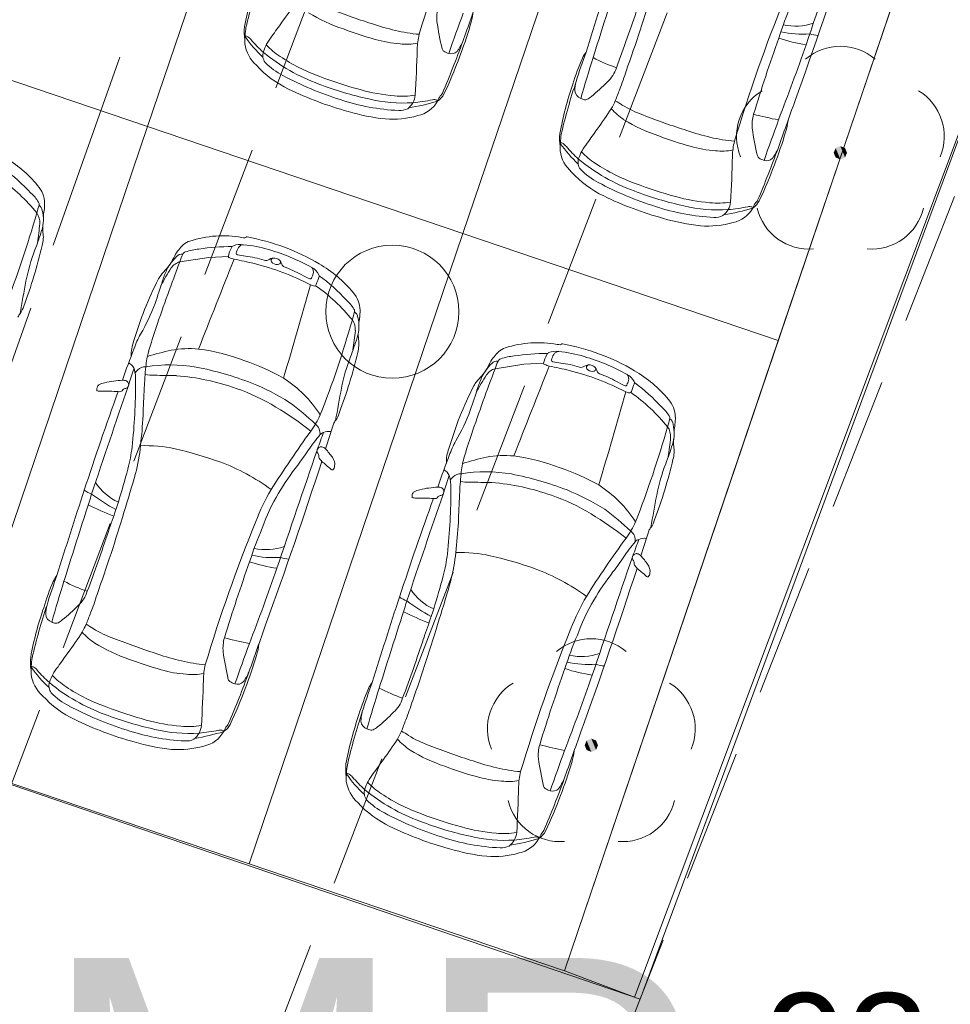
# Model space of a CAD drawing. Header units: metres. Extents: x 6541766 to 6542178, y 5894743 to 5895314.
# Tile 53 of 77: x 6541960.76 to 6541967.75, y 5895228.15 to 5895235.55. Entities that reach past the tile are written whole.
import ezdxf

# ---------------------------------------------------------------- set-up
doc = ezdxf.new("R2010")
doc.units = ezdxf.units.M
doc.linetypes.add('1.0_0.5', pattern=[1.5, 1, -0.5])
doc.linetypes.add('1.5_0.5', pattern=[2, 1.5, -0.5])
for name, color, linetype, lineweight in [('A-OPIS', 4, 'Continuous', 20), ('A-PZT', 4, 'Continuous', 9), ('IE - podklad', 8, 'Continuous', 9)]:
    doc.layers.add(name, color=color, linetype=linetype, lineweight=lineweight)
doc.layers.add('jezdnia', color=7, linetype='Continuous')
doc.layers.add('zadrzewienie  zakrzewienie', color=7, linetype='Continuous')
doc.styles.add('MtXpl_Arial35', font='arial.ttf', dxfattribs={"height": 0.2})
doc.styles.add('MtXpl_Arial54', font='arial.ttf', dxfattribs={"height": 0.2})

# ---------------------------------------------------------------- blocks, each defined once
blk = doc.blocks.new('blok - podklad szary rfqfqw')
at = {"color": 8, "linetype": 'ByBlock', "lineweight": 9}
for p, q in [((6541961.9603, 5895233.7312), (6541962.1764, 5895233.7643)), ((6541962.1764, 5895233.7643), (6541962.3243, 5895233.7717)), ((6541964.3278, 5895232.9283), (6541964.5439, 5895232.9613)), ((6541964.5439, 5895232.9613), (6541964.6919, 5895232.9687))]:
    blk.add_line(p, q, dxfattribs=at)
at = {"color": 8, "linetype": 'Continuous', "lineweight": 9}
blk.add_circle((6541963.556, 5895233.356), 0.5, dxfattribs=at)
at = {"color": 8, "linetype": 'ByBlock', "lineweight": 9}
for centre, radius, start, end in [((6541975.6587, 5895231.857), 12.4292, 157.99016, 163.24734), ((6542232.4513, 5895145.743), 280.4904, 161.175516, 161.367053), ((6541927.4212, 5895249.0686), 41.629, 340.15378, 341.94072), ((6541996.3692, 5895225.6454), 32.8129, 161.69992, 162.87689), ((6541964.9987, 5895235.0225), 2.5968, 160.99762, 169.45622), ((6541966.7143, 5895234.5043), 4.3708, 161.5402, 166.94486), ((6542042.4896, 5895211.0219), 81.1328, 162.218438, 162.614439), ((6539959.7648, 5895947.8752), 2127.1906, 340.4308561, 340.4409631), ((6541953.7179, 5895239.2921), 12.3068, 340.40152, 343.42465), ((6541960.2201, 5895237.3713), 3.1096, 323.71621, 327.13784), ((6541964.1777, 5895235.5631), 0.288, 164.11737, 185.31096), ((6541978.0262, 5895231.054), 12.4292, 157.99016, 163.24734), ((6541969.0462, 5895234.5906), 2.7154, 156.7614, 162.42115), ((6541963.5993, 5895236.7015), 1.2892, 238.5622, 251.40132), ((6541965.0751, 5895240.7595), 5.5008, 248.62684, 252.27423), ((6542005.2774, 5895220.7012), 43.8011, 160.11503, 160.53709), ((6541963.7829, 5895235.6297), 0.3781, 341.25642, 354.8754), ((6541953.3672, 5895239.6298), 12.6747, 339.48969, 341.64097), ((6541962.8726, 5895235.4604), 0.4286, 174.99882, 188.14176), ((6541895.675, 5895283.3446), 82.3533, 324.417187, 324.507963), ((6541963.9503, 5895237.1008), 1.6739, 250.81743, 257.17548), ((6541966.0799, 5895235.8429), 2.2104, 187.96816, 193.41876), ((6541961.1, 5895236.4066), 3.1709, 338.82422, 343.54175), ((6541966.58, 5895235.9252), 0.4241, 257.92761, 288.97543), ((6541963.1583, 5895235.384), 0.71, 171.28598, 181.26541), ((6541963.2539, 5895235.9838), 0.9808, 214.88439, 226.91669), ((6541962.4502, 5895235.394), 0.0345, 54.08916, 90.88664), ((6541962.3639, 5895235.2813), 0.1764, 41.95967, 52.85972), ((6541962.967, 5895235.1716), 0.405, 141.28713, 151.35243), ((6541964.1163, 5895237.9141), 2.6054, 249.13107, 254.62742), ((6541963.8688, 5895236.6877), 1.2531, 256.61755, 264.88237), ((6541964.3168, 5895235.3092), 0.5748, 166.89201, 178.30963), ((6541966.6366, 5895236.1791), 0.7379, 257.23607, 274.20087), ((6541966.7648, 5895235.6509), 0.2206, 250.34154, 266.88431), ((6541962.711, 5895235.4052), 0.2652, 187.97992, 228.276), ((6541963.1525, 5895235.9453), 0.8546, 219.71395, 228.47647), ((6541963.0865, 5895235.126), 0.5321, 153.21394, 159.82451), ((6541963.0092, 5895235.7376), 0.5507, 223.32182, 237.3813), ((6541963.6704, 5895236.235), 0.8683, 253.62937, 266.28651), ((6541963.6638, 5895235.7749), 0.4094, 263.03131, 281.53638), ((6541957.3391, 5895237.8282), 7.1742, 336.76276, 340.09024), ((6541963.7327, 5895235.5372), 0.3833, 323.85951, 336.61844), ((6541978.777, 5895231.0125), 13.081, 160.35273, 162.99089), ((6541947.4652, 5895242.0978), 20.3455, 338.96917, 340.66273), ((6541966.8661, 5895236.6455), 1.3006, 251.69471, 261.01063), ((6541962.6736, 5895235.282), 0.0908, 162.31353, 215.98839), ((6541963.4943, 5895236.4076), 1.4283, 230.50448, 249.94855), ((6541963.4783, 5895236.4212), 1.3797, 236.27448, 250.25048), ((6541954.3124, 5895235.5524), 9.4326, 356.53533, 358.62562), ((6541963.964, 5895235.3414), 0.036, 198.59644, 232.41767), ((6541964.021, 5895235.4337), 0.1443, 236.84272, 253.1732), ((6541963.9974, 5895235.3573), 0.0643, 253.55432, 314.1479), ((6541968.3218, 5895234.062), 3.5372, 159.40416, 163.18471), ((6541965.1699, 5895235.1762), 0.2056, 140.72566, 155.52932), ((6541963.1098, 5895235.7329), 0.7792, 222.41746, 244.66155), ((6541962.9868, 5895235.6125), 0.5449, 224.79591, 242.3873), ((6541961.2645, 5895236.2808), 2.9726, 334.30612, 339.93961), ((6541966.6521, 5895234.5389), 1.819, 156.59844, 163.18375), ((6541976.7939, 5895231.5738), 12.2974, 162.53554, 164.02741), ((6541965.5932, 5895236.2521), 1.1208, 241.78816, 251.54953), ((6541963.933, 5895237.3874), 2.5562, 242.03466, 252.49078), ((6541964.1394, 5895238.0724), 3.1578, 249.08563, 254.83706), ((6541965.0088, 5895235.2601), 0.2404, 312.31685, 342.75889), ((6541963.4014, 5895235.7594), 2.0009, 338.51471, 342.69068), ((6541963.9364, 5895237.5042), 2.6103, 249.08585, 257.65111), ((6541967.3663, 5895234.2196), 2.5968, 160.99762, 169.45622), ((6541969.0818, 5895233.7013), 4.3708, 161.5402, 166.94486), ((6541965.1683, 5895235.0169), 0.2422, 163.60919, 180.3183), ((6541964.1533, 5895236.0808), 1.4255, 309.01889, 315.53656), ((6541963.8832, 5895237.2909), 2.5185, 243.92844, 254.81677), ((6541963.6807, 5895236.3171), 1.3438, 254.13827, 265.40177), ((6541963.6327, 5895235.5601), 0.5854, 264.14329, 279.34525), ((6541963.5799, 5895234.9984), 0.1487, 307.80828, 353.82319), ((6541963.8162, 5895235.0548), 0.1416, 303.77659, 333.67631), ((6541963.976, 5895234.9278), 0.0772, 136.2281, 155.20743), ((6541963.8781, 5895235.0213), 0.0583, 316.4487, 336.0835), ((6541964.994, 5895235.0221), 0.0683, 185.44512, 250.49876), ((6541972.7381, 5895232.1071), 8.0247, 158.6654, 159.32583), ((6541963.6772, 5895236.4798), 1.614, 251.45738, 267.37537), ((6541963.6373, 5895236.0274), 1.1039, 256.42582, 273.76489), ((6541963.3716, 5895236.6938), 1.8331, 279.6208, 286.59036), ((6541963.5741, 5895236.3644), 1.4449, 275.38515, 281.34151), ((6541963.7003, 5895235.0478), 0.2239, 281.94032, 330.3808), ((6541963.8702, 5895234.8945), 0.0545, 69.8647, 102.61178), ((6541963.8738, 5895234.9081), 0.0406, 54.83854, 68.03289), ((6541963.6659, 5895235.0607), 0.2603, 331.63667, 337.25971), ((6541965.0194, 5895235.0567), 0.1101, 244.05228, 259.55671), ((6541965.0061, 5895234.9731), 0.0255, 254.88899, 296.04428), ((6541964.8749, 5895235.192), 0.2807, 300.48833, 308.80234), ((6541964.6971, 5895235.1772), 0.5834, 329.48768, 336.03007), ((6541964.955, 5895234.4287), 0.5809, 55.69008, 61.72417), ((6541965.7004, 5895235.5817), 0.7924, 238.16566, 250.65411), ((6539962.1323, 5895947.0722), 2127.1906, 340.4308561, 340.4409631), ((6541963.6643, 5895236.3312), 1.5356, 253.32007, 263.95389), ((6541963.5545, 5895235.5143), 0.712, 265.81705, 285.65297), ((6541963.6156, 5895234.9839), 0.117, 263.96107, 298.31), ((6541962.5877, 5895236.5684), 3.1096, 323.71621, 327.13784), ((6541965.6046, 5895235.2507), 0.5482, 222.39836, 235.5549), ((6541967.4426, 5895239.9565), 5.5008, 248.62684, 252.27423), ((6541966.5452, 5895234.7602), 0.288, 164.11737, 185.31096), ((6541967.0932, 5895238.034), 3.2998, 255.52231, 258.85558), ((6541965.9669, 5895235.8985), 1.2892, 238.5622, 251.40132), ((6542007.645, 5895219.8982), 43.8011, 160.11503, 160.53709), ((6541966.1504, 5895234.8268), 0.3781, 341.25642, 354.8754), ((6541965.2402, 5895234.6574), 0.4286, 174.99882, 188.14176), ((6541965.5258, 5895234.5811), 0.71, 171.28598, 181.26541), ((6541898.0426, 5895282.5416), 82.3533, 324.417187, 324.507963), ((6541966.3179, 5895236.2978), 1.6739, 250.81743, 257.17548), ((6541968.4475, 5895235.0399), 2.2104, 187.96816, 193.41876), ((6541963.4675, 5895235.6036), 3.1709, 338.82422, 343.54175), ((6541965.6215, 5895235.1809), 0.9808, 214.88439, 226.91669), ((6541964.8177, 5895234.591), 0.0345, 54.08916, 90.88664), ((6541964.7314, 5895234.4783), 0.1764, 41.95967, 52.85972), ((6541965.3345, 5895234.3687), 0.405, 141.28713, 151.35243), ((6541966.4838, 5895237.1111), 2.6054, 249.13107, 254.62742), ((6541966.2363, 5895235.8847), 1.2531, 256.61755, 264.88237), ((6541966.6843, 5895234.5063), 0.5748, 166.89201, 178.30963), ((6541965.0785, 5895234.6022), 0.2652, 187.97992, 228.276), ((6541965.52, 5895235.1423), 0.8546, 219.71395, 228.47647), ((6541965.4541, 5895234.3231), 0.5321, 153.21394, 159.82451), ((6541965.3767, 5895234.9346), 0.5507, 223.32182, 237.3813), ((6541966.0379, 5895235.4321), 0.8683, 253.62937, 266.28651), ((6541966.0313, 5895234.972), 0.4094, 263.03131, 281.53638), ((6541959.7067, 5895237.0252), 7.1742, 336.76276, 340.09024), ((6541966.1002, 5895234.7342), 0.3833, 323.85951, 336.61844), ((6541960.1535, 5895233.6908), 0.9599, 39.74002, 59.71982), ((6541965.0411, 5895234.479), 0.0908, 162.31353, 215.98839), ((6541965.8619, 5895235.6047), 1.4283, 230.50448, 249.94855), ((6541965.8459, 5895235.6182), 1.3797, 236.27448, 250.25048), ((6541956.68, 5895234.7495), 9.4326, 356.53533, 358.62562), ((6541966.3315, 5895234.5384), 0.036, 198.59644, 232.41767), ((6541966.3885, 5895234.6307), 0.1443, 236.84272, 253.1732), ((6541963.6321, 5895235.4778), 2.9726, 334.30612, 339.93961), ((6541966.365, 5895234.5543), 0.0643, 253.55432, 314.1479), ((6541959.8022, 5895233.2906), 1.4123, 42.60731, 53.77502), ((6541965.4773, 5895234.9299), 0.7792, 222.41746, 244.66155), ((6541965.3544, 5895234.8096), 0.5449, 224.79591, 242.3873), ((6541959.8227, 5895233.2355), 1.369, 39.03669, 54.86273), ((6541966.3005, 5895236.5845), 2.5562, 242.03466, 252.49078), ((6541966.5069, 5895237.2694), 3.1578, 249.08563, 254.83706), ((6541960.6402, 5895234.0188), 0.3042, 31.97924, 48.52548), ((6541960.7439, 5895234.1694), 0.2001, 0.47638, 42.42489), ((6541966.304, 5895236.7012), 2.6103, 249.08585, 257.65111), ((6541960.8763, 5895234.1643), 0.0269, 345.46128, 35.41116), ((6541960.5546, 5895234.1645), 0.3895, 352.90606, 0.96626), ((6541966.2507, 5895236.4879), 2.5185, 243.92844, 254.81677), ((6541966.0482, 5895235.5142), 1.3438, 254.13827, 265.40177), ((6541966.0002, 5895234.7571), 0.5854, 264.14329, 279.34525), ((6541965.9474, 5895234.1954), 0.1487, 307.80828, 353.82319), ((6541966.1838, 5895234.2519), 0.1416, 303.77659, 333.67631), ((6541966.3436, 5895234.1248), 0.0772, 136.2281, 155.20743), ((6541966.2456, 5895234.2183), 0.0583, 316.4487, 336.0835), ((6541952.892, 5895236.3932), 8.3171, 338.78882, 343.97899), ((6541956.4919, 5895235.323), 4.5618, 344.41941, 345.19858), ((6541960.779, 5895234.0246), 0.1297, 356.9947, 34.35047), ((6541960.8711, 5895234.1105), 0.0565, 6.56544, 56.41618), ((6541960.6592, 5895234.0497), 0.2764, 342.17561, 14.09079), ((6541961.4162, 5895234.0345), 0.4822, 170.21349, 176.31256), ((6541966.0447, 5895235.6769), 1.614, 251.45738, 267.37537), ((6541966.0048, 5895235.2244), 1.1039, 256.42582, 273.76489), ((6541965.7391, 5895235.8909), 1.8331, 279.6208, 286.59036), ((6541965.9417, 5895235.5615), 1.4449, 275.38515, 281.34151), ((6541966.0678, 5895234.2448), 0.2239, 281.94032, 330.3808), ((6541966.2377, 5895234.0916), 0.0545, 69.8647, 102.61178), ((6541966.2413, 5895234.1051), 0.0406, 54.83854, 68.03289), ((6541966.0335, 5895234.2578), 0.2603, 331.63667, 337.25971), ((6541957.0248, 5895234.4155), 3.9041, 352.00469, 354.15219), ((6541966.0319, 5895235.5282), 1.5356, 253.32007, 263.95389), ((6541965.9221, 5895234.7113), 0.712, 265.81705, 285.65297), ((6541965.9831, 5895234.181), 0.117, 263.96107, 298.31), ((6541957.4918, 5895235.076), 3.6058, 339.62234, 342.05725), ((6541960.7041, 5895233.9159), 0.2309, 344.25993, 9.01435), ((6541961.196, 5895233.9798), 0.2652, 174.43295, 186.0042), ((6541962.0701, 5895233.768), 0.1242, 106.31028, 132.08343), ((6541962.2834, 5895233.1204), 0.806, 79.80576, 107.93425), ((6541962.4593, 5895234.0966), 0.1859, 259.70499, 266.69007), ((6541962.4473, 5895233.9254), 0.0144, 274.97663, 317.74613), ((6541962.4635, 5895233.9095), 0.00831, 80.0944, 131.64394), ((6541962.1712, 5895232.2986), 1.6455, 59.48385, 79.71641), ((6541957.2447, 5895234.7258), 3.7836, 339.46407, 346.66659), ((6541962.2082, 5895233.3095), 1.4306, 159.07834, 168.8723), ((6541962.2814, 5895233.5634), 0.4182, 134.78774, 149.36891), ((6541962.015, 5895233.7706), 0.0372, 110.4707, 151.41505), ((6541962.1373, 5895233.413), 0.4151, 94.75597, 109.01206), ((6541962.3398, 5895232.3045), 1.5405, 89.50703, 98.84838), ((6541962.5824, 5895233.717), 0.2638, 152.90406, 168.03996), ((6541962.3776, 5895233.8217), 0.0338, 117.74854, 152.77186), ((6541962.4117, 5895233.7383), 0.1238, 77.97471, 113.74442), ((6541962.3947, 5895233.7943), 0.0108, 174.49739, 263.72439), ((6541962.4952, 5895233.7782), 0.1125, 147.91706, 171.27031), ((6541962.4368, 5895233.8168), 0.0425, 88.99579, 150.18463), ((6541962.372, 5895233.0132), 0.8487, 72.41689, 85.57581), ((6541962.1995, 5895232.337), 1.546, 60.87977, 73.89084), ((6541974.6414, 5895228.8784), 13.578, 159.05907, 161.27545), ((6541962.2125, 5895233.4888), 0.3954, 134.71677, 152.01673), ((6541960.7403, 5895234.3761), 1.3248, 330.11566, 333.08915), ((6541961.9924, 5895233.6175), 0.1182, 105.76462, 145.2232), ((6541961.9749, 5895233.7362), 0.0527, 81.86003, 140.53449), ((6541962.2789, 5895233.6407), 0.3313, 153.52485, 164.14839), ((6542300.7593, 5895099.7676), 363.952, 158.399375, 158.513649), ((6541962.333, 5895233.7705), 0.0088, 172.76704, 254.01963), ((6541962.4793, 5895234.1824), 0.4458, 250.52175, 255.38123), ((6541960.8614, 5895226.4989), 7.4067, 77.08414, 78.27314), ((6541962.5903, 5895234.76), 0.9961, 258.60685, 262.08905), ((6541962.3684, 5895233.054), 0.7243, 71.89777, 83.27164), ((6541962.0381, 5895231.8112), 1.9662, 62.67295, 75.9051), ((6541962.6046, 5895233.7845), 0.0435, 255.04165, 305.55766), ((6541962.6647, 5895233.6964), 0.0632, 67.53453, 123.40724), ((6541962.6651, 5895233.7398), 0.02, 100.28788, 174.01906), ((6541962.6766, 5895233.7472), 0.0319, 189.56076, 232.01898), ((6541962.6888, 5895233.7623), 0.0514, 231.6454, 287.77938), ((6541962.675, 5895233.7088), 0.048, 27.52786, 73.16338), ((6541962.6995, 5895233.729), 0.0164, 287.7624, 27.75354), ((6541962.5669, 5895233.6476), 0.1722, 21.69566, 28.97128), ((6541962.1479, 5895233.3844), 0.411, 136.8307, 147.97407), ((6541963.3372, 5895232.7571), 1.7146, 147.24121, 152.34762), ((6541962.6218, 5895233.3253), 0.8349, 155.2904, 161.44166), ((6541961.599, 5895233.9085), 0.348, 315.73634, 326.42545), ((6541962.7556, 5895233.7209), 0.0303, 198.60575, 245.04043), ((6541962.4273, 5895232.8253), 0.9237, 61.24927, 70.02834), ((6541962.8965, 5895233.5818), 0.1194, 25.86571, 62.39629), ((6541962.9156, 5895233.657), 0.0473, 340.92986, 40.16325), ((6541962.5227, 5895232.8873), 0.9599, 39.74002, 59.71982), ((6541976.8191, 5895230.5613), 16.2977, 169.30565, 170.17468), ((6541964.1556, 5895232.3969), 2.6466, 152.90426, 163.87467), ((6541957.3212, 5895234.9673), 4.7145, 340.81001, 343.02646), ((6541963.2347, 5895234.2821), 0.7418, 240.70025, 246.2738), ((6541962.9398, 5895233.6118), 0.00955, 247.91697, 337.56255), ((6541962.7822, 5895233.6856), 0.1835, 335.03809, 346.1035), ((6541968.6102, 5895231.7151), 5.9201, 161.21938, 161.84487), ((6541962.9898, 5895233.6258), 0.0162, 342.94905, 29.60093), ((6541962.1714, 5895232.4871), 1.4123, 42.60731, 53.77502), ((6541905.074, 5895249.8702), 60.1219, 343.56261, 344.257182), ((6541962.9791, 5895233.6295), 0.0812, 241.7979, 263.99463), ((6541962.9717, 5895233.5621), 0.0134, 265.40197, 349.93896), ((6541962.1919, 5895232.432), 1.369, 39.03669, 54.86273), ((6541963.1131, 5895233.3659), 0.2001, 0.47638, 42.42489), ((6541963.0094, 5895233.2153), 0.3042, 31.97924, 48.52548), ((6541960.5863, 5895233.4622), 0.2115, 325.49266, 342.48357), ((6541960.4006, 5895233.9267), 1.4644, 329.7245, 339.65808), ((6541958.8612, 5895234.5195), 4.5618, 344.41941, 345.19858), ((6541963.2455, 5895233.3608), 0.0269, 345.46128, 35.41116), ((6541963.2403, 5895233.307), 0.0565, 6.56544, 56.41618), ((6541962.9238, 5895233.361), 0.3895, 352.90606, 0.96626), ((6541960.8366, 5895233.2781), 0.0996, 139.79773, 157.51278), ((6541955.2612, 5895235.5896), 8.3171, 338.78882, 343.97899), ((6541963.1482, 5895233.221), 0.1297, 356.9947, 34.35047), ((6541963.0284, 5895233.2462), 0.2764, 342.17561, 14.09079), ((6541963.7854, 5895233.2309), 0.4822, 170.21349, 176.31256), ((6541967.0898, 5895231.4612), 5.597, 161.4995, 163.40944), ((6541959.394, 5895233.612), 3.9041, 352.00469, 354.15219), ((6541963.5652, 5895233.1763), 0.2652, 174.43295, 186.0042), ((6541961.8834, 5895233.0282), 0.2895, 159.01072, 181.23986), ((6541962.2449, 5895232.8611), 0.6657, 150.54411, 160.86388), ((6541959.861, 5895234.2724), 3.6058, 339.62234, 342.05725), ((6541963.0733, 5895233.1124), 0.2309, 344.25993, 9.01435), ((6541967.2033, 5895230.9006), 5.9971, 158.6971, 161.12013), ((6541962.426, 5895232.8715), 0.7249, 164.98927, 174.42739), ((6541962.2458, 5895231.3814), 1.7212, 101.77918, 107.9165), ((6541962.031, 5895232.336), 0.743, 84.65373, 100.58975), ((6541961.8995, 5895231.5571), 1.5319, 68.97699, 82.47028), ((6541964.649, 5895232.7605), 0.4182, 134.78774, 149.36891), ((6541964.4376, 5895232.9651), 0.1242, 106.31028, 132.08343), ((6541964.6509, 5895232.3174), 0.806, 79.80576, 107.93425), ((6541964.7793, 5895232.9353), 0.1238, 77.97471, 113.74442), ((6541964.8043, 5895233.0139), 0.0425, 88.99579, 150.18463), ((6541964.8268, 5895233.2937), 0.1859, 259.70499, 266.69007), ((6541964.7396, 5895232.2103), 0.8487, 72.41689, 85.57581), ((6541964.8148, 5895233.1224), 0.0144, 274.97663, 317.74613), ((6541964.831, 5895233.1065), 0.00831, 80.0944, 131.64394), ((6541964.5387, 5895231.4956), 1.6455, 59.48385, 79.71641), ((6541961.8835, 5895231.3316), 1.7494, 60.73325, 71.13871), ((6541959.6139, 5895233.9223), 3.7836, 339.46407, 346.66659), ((6541964.5774, 5895232.506), 1.4306, 159.07834, 168.8723), ((6541964.3425, 5895232.9333), 0.0527, 81.86003, 140.53449), ((6541964.6465, 5895232.8378), 0.3313, 153.52485, 164.14839), ((6541964.3826, 5895232.9677), 0.0372, 110.4707, 151.41505), ((6541964.5048, 5895232.61), 0.4151, 94.75597, 109.01206), ((6541964.7074, 5895231.5015), 1.5405, 89.50703, 98.84838), ((6541964.9499, 5895232.914), 0.2638, 152.90406, 168.03996), ((6541964.7452, 5895233.0187), 0.0338, 117.74854, 152.77186), ((6541964.8627, 5895232.9753), 0.1125, 147.91706, 171.27031), ((6541964.7623, 5895232.9913), 0.0108, 174.49739, 263.72439), ((6541964.9579, 5895233.957), 0.9961, 258.60685, 262.08905), ((6541964.567, 5895231.534), 1.546, 60.87977, 73.89084), ((6541961.5326, 5895232.8913), 0.0912, 24.16037, 62.10183), ((6541963.2762, 5895232.3182), 1.769, 159.8141, 164.03209), ((6541961.3286, 5895232.844), 0.2995, 357.74661, 16.42663), ((6541961.7249, 5895232.8252), 0.1237, 115.18512, 145.04421), ((6541961.6986, 5895232.8704), 0.0718, 85.22645, 111.48359), ((6541964.1636, 5895232.6834), 2.4727, 173.99788, 177.68385), ((6541961.8885, 5895231.8126), 1.1442, 80.26424, 99.25275), ((6541961.6135, 5895230.5236), 2.4617, 68.8879, 79.02974), ((6541977.0089, 5895228.0754), 13.578, 159.05907, 161.27545), ((6541963.9665, 5895233.1055), 0.348, 315.73634, 326.42545), ((6541964.58, 5895232.6858), 0.3954, 134.71677, 152.01673), ((6541963.1078, 5895233.5731), 1.3248, 330.11566, 333.08915), ((6541964.3599, 5895232.8145), 0.1182, 105.76462, 145.2232), ((6542303.1269, 5895098.9647), 363.952, 158.399375, 158.513649), ((6541964.7006, 5895232.9676), 0.0088, 172.76704, 254.01963), ((6541964.8468, 5895233.3794), 0.4458, 250.52175, 255.38123), ((6541963.2289, 5895225.696), 7.4067, 77.08414, 78.27314), ((6541964.7359, 5895232.2511), 0.7243, 71.89777, 83.27164), ((6541964.4056, 5895231.0082), 1.9662, 62.67295, 75.9051), ((6541964.9722, 5895232.9816), 0.0435, 255.04165, 305.55766), ((6541965.0323, 5895232.8934), 0.0632, 67.53453, 123.40724), ((6541965.0326, 5895232.9368), 0.02, 100.28788, 174.01906), ((6541965.0442, 5895232.9442), 0.0319, 189.56076, 232.01898), ((6541965.0564, 5895232.9593), 0.0514, 231.6454, 287.77938), ((6541965.0425, 5895232.9059), 0.048, 27.52786, 73.16338), ((6541965.0671, 5895232.9261), 0.0164, 287.7624, 27.75354), ((6541964.9344, 5895232.8446), 0.1722, 21.69566, 28.97128), ((6541965.1231, 5895232.918), 0.0303, 198.60575, 245.04043), ((6541964.8903, 5895232.0843), 0.9599, 39.74002, 59.71982), ((6541961.508, 5895232.4266), 0.4108, 96.32248, 106.04398), ((6541961.5512, 5895232.2448), 0.5968, 92.14374, 98.52193), ((6541961.5318, 5895232.7701), 0.0711, 67.48119, 92.3639), ((6541961.5445, 5895232.8082), 0.0312, 334.53233, 62.10086), ((6541957.2501, 5895232.8215), 4.3778, 353.69075, 0.14003), ((6541961.7653, 5895233.2726), 0.394, 260.33764, 270.44027), ((6541961.6042, 5895218.0876), 14.7919, 88.71758, 89.36434), ((6541961.7891, 5895231.0865), 1.7952, 70.66658, 85.33197), ((6541962.2328, 5895232.0777), 0.9297, 32.7369, 57.03369), ((6541964.5155, 5895232.5814), 0.411, 136.8307, 147.97407), ((6541965.7048, 5895231.9541), 1.7146, 147.24121, 152.34762), ((6541964.9893, 5895232.5223), 0.8349, 155.2904, 161.44166), ((6541964.7949, 5895232.0224), 0.9237, 61.24927, 70.02834), ((6541965.6022, 5895233.4791), 0.7418, 240.70025, 246.2738), ((6541965.1498, 5895232.8826), 0.1835, 335.03809, 346.1035), ((6541965.264, 5895232.7788), 0.1194, 25.86571, 62.39629), ((6541965.2832, 5895232.854), 0.0473, 340.92986, 40.16325), ((6541965.3573, 5895232.8228), 0.0162, 342.94905, 29.60093), ((6541984.142, 5895224.5572), 24.0839, 160.09607, 161.95802), ((6542015.2614, 5895214.0464), 56.8682, 160.75051, 161.61062), ((6541961.3786, 5895232.7745), 0.0425, 162.46603, 191.70985), ((6541961.3428, 5895232.766), 0.00586, 181.65504, 275.78891), ((6541961.3755, 5895232.7745), 0.0396, 125.4297, 161.152), ((6541961.3835, 5895234.1027), 1.3431, 268.28748, 269.56141), ((6541961.4132, 5895232.701), 0.1219, 98.83084, 119.81536), ((6541961.3914, 5895231.0995), 1.6602, 86.36172, 90.62718), ((6541961.5058, 5895232.7854), 0.0304, 252.66881, 330.23322), ((6541961.5531, 5895232.7507), 0.0286, 89.60133, 136.7781), ((6541961.5472, 5895232.8067), 0.0281, 282.55525, 334.82722), ((6541967.1938, 5895232.4428), 5.5114, 176.45828, 178.60783), ((6541961.8379, 5895231.2423), 1.6322, 58.92177, 70.47071), ((6541961.8172, 5895231.1418), 1.812, 57.80073, 67.85565), ((6541979.1883, 5895229.7578), 16.2977, 169.30565, 170.17468), ((6541966.5232, 5895231.5939), 2.6466, 152.90426, 163.87467), ((6541959.6887, 5895234.1644), 4.7145, 340.81001, 343.02646), ((6541965.3073, 5895232.8088), 0.00955, 247.91697, 337.56255), ((6541965.3392, 5895232.7591), 0.0134, 265.40197, 349.93896), ((6541970.9778, 5895230.9121), 5.9201, 161.21938, 161.84487), ((6541964.5389, 5895231.6841), 1.4123, 42.60731, 53.77502), ((6541907.4416, 5895249.0673), 60.1219, 343.56261, 344.257182), ((6541965.3466, 5895232.8266), 0.0812, 241.7979, 263.99463), ((6541964.5595, 5895231.629), 1.369, 39.03669, 54.86273), ((6541965.4806, 5895232.5629), 0.2001, 0.47638, 42.42489), ((6541961.473, 5895230.605), 2.3664, 51.58307, 59.32106), ((6541961.2787, 5895230.668), 2.5081, 47.32532, 53.15329), ((6541962.7681, 5895233.1238), 1.4644, 329.7245, 339.65808), ((6541965.3769, 5895232.4123), 0.3042, 31.97924, 48.52548), ((6541957.3618, 5895232.837), 4.3302, 353.53814, 356.5543), ((6541962.3997, 5895232.8607), 0.6759, 323.54987, 335.50896), ((6541963.2058, 5895232.4746), 0.0996, 139.79773, 157.51278), ((6541962.9555, 5895232.6587), 0.2115, 325.49266, 342.48357), ((6541961.2287, 5895233.7165), 4.5618, 344.41941, 345.19858), ((6541965.6131, 5895232.5579), 0.0269, 345.46128, 35.41116), ((6541965.6078, 5895232.504), 0.0565, 6.56544, 56.41618), ((6541965.2914, 5895232.558), 0.3895, 352.90606, 0.96626), ((6541962.9231, 5895232.4418), 0.0895, 352.91514, 51.54512), ((6541455.0766, 5895393.3767), 532.8968, 342.409089, 342.430217), ((6541957.6287, 5895234.7867), 8.3171, 338.78882, 343.97899), ((6541965.5158, 5895232.4181), 0.1297, 356.9947, 34.35047), ((6541965.3959, 5895232.4432), 0.2764, 342.17561, 14.09079), ((6541966.153, 5895232.428), 0.4822, 170.21349, 176.31256), ((6541970.2679, 5895227.1573), 9.042, 144.1012, 147.46043), ((6541964.0876, 5895231.5291), 1.4036, 140.02793, 145.81578), ((6541959.5731, 5895233.6319), 3.6618, 339.10083, 341.15823), ((6541963.0538, 5895232.3989), 0.0526, 106.73159, 142.69057), ((6541963.0782, 5895232.3557), 0.1015, 80.0491, 112.93363), ((6541969.4574, 5895230.6582), 5.597, 161.4995, 163.40944), ((6541961.7615, 5895232.8091), 3.9041, 352.00469, 354.15219), ((6541965.9327, 5895232.3733), 0.2652, 174.43295, 186.0042), ((6541960.3425, 5895232.4897), 1.2676, 345.60675, 353.23592), ((6541960.4532, 5895232.4604), 1.2162, 344.75879, 354.7737), ((6541961.7025, 5895231.3036), 1.0467, 77.79352, 92.08466), ((6541961.2326, 5895229.3414), 3.0642, 70.3839, 76.96378), ((6542228.4778, 5895141.8109), 280.4904, 161.175516, 161.367053), ((6541960.3959, 5895234.055), 3.0695, 322.92181, 325.53035), ((6541963.0179, 5895232.3111), 0.028, 120.7743, 215.92265), ((6541963.0213, 5895232.316), 0.0261, 81.76075, 132.74621), ((6541963.013, 5895232.286), 0.0571, 43.53701, 77.81505), ((6541962.4787, 5895231.8069), 0.7747, 36.01422, 42.00305), ((6541964.2509, 5895232.2253), 0.2895, 159.01072, 181.23986), ((6541964.6124, 5895232.0581), 0.6657, 150.54411, 160.86388), ((6541962.2285, 5895233.4695), 3.6058, 339.62234, 342.05725), ((6541965.4408, 5895232.3094), 0.2309, 344.25993, 9.01435), ((6541962.9155, 5895232.2359), 0.099, 28.94297, 36.4132), ((6541962.9817, 5895232.2748), 0.0223, 349.21668, 23.71812), ((6541963.0261, 5895232.2677), 0.0227, 172.60312, 211.86016), ((6541962.4414, 5895231.7941), 0.73, 36.80701, 39.23099), ((6541963.0318, 5895232.2079), 0.0916, 352.26065, 36.54557), ((6541969.5709, 5895230.0976), 5.9971, 158.6971, 161.12013), ((6541964.7935, 5895232.0686), 0.7249, 164.98927, 174.42739), ((6541964.6133, 5895230.5785), 1.7212, 101.77918, 107.9165), ((6541964.3985, 5895231.5331), 0.743, 84.65373, 100.58975), ((6541964.267, 5895230.7541), 1.5319, 68.97699, 82.47028), ((6541961.9815, 5895233.1193), 3.7836, 339.46407, 346.66659), ((6541949.2912, 5895235.5911), 12.7457, 343.29118, 344.45156), ((6541961.7117, 5895230.7486), 1.5781, 53.72549, 69.61769), ((6541923.4477, 5895245.1365), 41.629, 340.15378, 341.94072), ((6541964.544, 5895230.8941), 2.1457, 142.36457, 149.18911), ((6541961.7431, 5895230.6655), 2.0243, 48.22482, 50.67506), ((6541963.1233, 5895232.2104), 0.0473, 228.03488, 242.63096), ((6541963.1048, 5895232.1735), 0.00607, 238.26215, 307.2572), ((6541963.0845, 5895232.1983), 0.0381, 308.88812, 355.85933), ((6541963.9002, 5895232.0883), 0.0912, 24.16037, 62.10183), ((6541964.251, 5895230.5286), 1.7494, 60.73325, 71.13871), ((6541966.945, 5895231.7031), 1.4306, 159.07834, 168.8723), ((6541954.6703, 5895234.0535), 7.2146, 342.2099, 344.62581), ((6541965.6437, 5895231.5153), 1.769, 159.8141, 164.03209), ((6541963.6962, 5895232.041), 0.2995, 357.74661, 16.42663), ((6541964.0925, 5895232.0223), 0.1237, 115.18512, 145.04421), ((6541964.0661, 5895232.0674), 0.0718, 85.22645, 111.48359), ((6541966.5312, 5895231.8804), 2.4727, 173.99788, 177.68385), ((6541964.2561, 5895231.0096), 1.1442, 80.26424, 99.25275), ((6541963.9811, 5895229.7207), 2.4617, 68.8879, 79.02974), ((6541992.3957, 5895221.7132), 32.8129, 161.69992, 162.87689), ((6541961.3703, 5895232.1885), 0.2146, 233.3895, 250.08808), ((6541961.6588, 5895232.29), 0.3971, 213.07923, 246.21949), ((6541964.1567, 5895231.1448), 1.7468, 149.90273, 158.67823), ((6541963.7807, 5895231.898), 0.1219, 98.83084, 119.81536), ((6541963.8756, 5895231.6236), 0.4108, 96.32248, 106.04398), ((6541963.9188, 5895231.4418), 0.5968, 92.14374, 98.52193), ((6541963.8994, 5895231.9671), 0.0711, 67.48119, 92.3639), ((6541963.912, 5895232.0052), 0.0312, 334.53233, 62.10086), ((6541959.6176, 5895232.0185), 4.3778, 353.69075, 0.14003), ((6541964.1328, 5895232.4697), 0.394, 260.33764, 270.44027), ((6541963.9717, 5895217.2847), 14.7919, 88.71758, 89.36434), ((6541964.1567, 5895230.2836), 1.7952, 70.66658, 85.33197), ((6541964.1848, 5895230.3388), 1.812, 57.80073, 67.85565), ((6541964.6004, 5895231.2747), 0.9297, 32.7369, 57.03369), ((6541956.6811, 5895233.3814), 4.8222, 341.69416, 343.18903), ((6541962.2996, 5895233.3452), 1.6882, 233.57867, 240.93852), ((6541964.0035, 5895231.2214), 1.5138, 149.34823, 160.37246), ((6541986.5096, 5895223.7542), 24.0839, 160.09607, 161.95802), ((6542017.629, 5895213.2434), 56.8682, 160.75051, 161.61062), ((6541963.7462, 5895231.9715), 0.0425, 162.46603, 191.70985), ((6541963.7103, 5895231.963), 0.00586, 181.65504, 275.78891), ((6541963.7431, 5895231.9715), 0.0396, 125.4297, 161.152), ((6541963.7511, 5895233.2997), 1.3431, 268.28748, 269.56141), ((6541963.759, 5895230.2965), 1.6602, 86.36172, 90.62718), ((6541963.8734, 5895231.9825), 0.0304, 252.66881, 330.23322), ((6541963.9207, 5895231.9478), 0.0286, 89.60133, 136.7781), ((6541963.9147, 5895232.0038), 0.0281, 282.55525, 334.82722), ((6541969.5614, 5895231.6399), 5.5114, 176.45828, 178.60783), ((6541964.2054, 5895230.4393), 1.6322, 58.92177, 70.47071), ((6541981.5559, 5895228.9548), 16.2977, 169.30565, 170.17468), ((6541962.3176, 5895234.0332), 2.371, 243.8286, 248.87872), ((6541940.5365, 5895238.9472), 22.1066, 340.87803, 341.3275), ((6541973.7111, 5895227.7905), 12.8938, 161.28986, 161.55739), ((6541963.6463, 5895229.865), 2.5081, 47.32532, 53.15329), ((6542038.5161, 5895207.0898), 81.1328, 162.218438, 162.614439), ((6541949.7444, 5895235.36), 12.3068, 340.40152, 343.42465), ((6541963.8405, 5895229.802), 2.3664, 51.58307, 59.32106), ((6541974.0528, 5895227.1219), 12.4292, 157.99016, 163.24734), ((6541965.0727, 5895230.6585), 2.7154, 156.7614, 162.42115), ((6541959.7293, 5895232.034), 4.3302, 353.53814, 356.5543), ((6541964.7673, 5895232.0577), 0.6759, 323.54987, 335.50896), ((6541965.5734, 5895231.6716), 0.0996, 139.79773, 157.51278), ((6541965.323, 5895231.8557), 0.2115, 325.49266, 342.48357), ((6541949.3937, 5895235.6976), 12.6747, 339.48969, 341.64097), ((6541972.6355, 5895226.3543), 9.042, 144.1012, 147.46043), ((6541965.2906, 5895231.6389), 0.0895, 352.91514, 51.54512), ((6541961.9406, 5895232.8289), 3.6618, 339.10083, 341.15823), ((6541965.4213, 5895231.596), 0.0526, 106.73159, 142.69057), ((6541965.4457, 5895231.5528), 0.1015, 80.0491, 112.93363), ((6541457.4441, 5895392.5737), 532.8968, 342.409089, 342.430217), ((6541962.6066, 5895231.9931), 0.4241, 257.92761, 288.97543), ((6541966.4551, 5895230.7262), 1.4036, 140.02793, 145.81578), ((6541962.6631, 5895232.247), 0.7379, 257.23607, 274.20087), ((6541962.7914, 5895231.7188), 0.2206, 250.34154, 266.88431), ((6541962.7101, 5895231.6867), 1.2676, 345.60675, 353.23592), ((6541962.8208, 5895231.6575), 1.2162, 344.75879, 354.7737), ((6541964.07, 5895230.5007), 1.0467, 77.79352, 92.08466), ((6541963.6002, 5895228.5385), 3.0642, 70.3839, 76.96378), ((6542230.8454, 5895141.0079), 280.4904, 161.175516, 161.367053), ((6541962.7635, 5895233.252), 3.0695, 322.92181, 325.53035), ((6541965.3854, 5895231.5081), 0.028, 120.7743, 215.92265), ((6541965.3888, 5895231.513), 0.0261, 81.76075, 132.74621), ((6541965.3805, 5895231.483), 0.0571, 43.53701, 77.81505), ((6541964.8462, 5895231.004), 0.7747, 36.01422, 42.00305), ((6541974.8036, 5895227.0804), 13.081, 160.35273, 162.99089), ((6541943.4917, 5895238.1657), 20.3455, 338.96917, 340.66273), ((6541962.8926, 5895232.7133), 1.3006, 251.69471, 261.01063), ((6541964.0792, 5895229.9456), 1.5781, 53.72549, 69.61769), ((6541925.8152, 5895244.3335), 41.629, 340.15378, 341.94072), ((6541965.2831, 5895231.4329), 0.099, 28.94297, 36.4132), ((6541965.3493, 5895231.4719), 0.0223, 349.21668, 23.71812), ((6541965.3937, 5895231.4648), 0.0227, 172.60312, 211.86016), ((6541964.809, 5895230.9911), 0.73, 36.80701, 39.23099), ((6541964.1106, 5895229.8626), 2.0243, 48.22482, 50.67506), ((6541965.3993, 5895231.405), 0.0916, 352.26065, 36.54557), ((6541964.3484, 5895230.1299), 3.5372, 159.40416, 163.18471), ((6541961.1964, 5895231.2441), 0.2056, 140.72566, 155.52932), ((6541951.6587, 5895234.7881), 12.7457, 343.29118, 344.45156), ((6541966.9115, 5895230.0912), 2.1457, 142.36457, 149.18911), ((6541965.4909, 5895231.4074), 0.0473, 228.03488, 242.63096), ((6541965.4723, 5895231.3705), 0.00607, 238.26215, 307.2572), ((6541965.4521, 5895231.3954), 0.0381, 308.88812, 355.85933), ((6541962.6787, 5895230.6068), 1.819, 156.59844, 163.18375), ((6541972.8204, 5895227.6416), 12.2974, 162.53554, 164.02741), ((6541961.6197, 5895232.3199), 1.1208, 241.78816, 251.54953), ((6541957.0378, 5895233.2505), 7.2146, 342.2099, 344.62581), ((6541961.0354, 5895231.328), 0.2404, 312.31685, 342.75889), ((6541959.428, 5895231.8273), 2.0009, 338.51471, 342.69068), ((6541994.7632, 5895220.9103), 32.8129, 161.69992, 162.87689), ((6541963.7379, 5895231.3856), 0.2146, 233.3895, 250.08808), ((6541964.0264, 5895231.4871), 0.3971, 213.07923, 246.21949), ((6541966.5242, 5895230.3418), 1.7468, 149.90273, 158.67823), ((6541963.3928, 5895230.2874), 2.5968, 160.99762, 169.45622), ((6541965.1084, 5895229.7692), 4.3708, 161.5402, 166.94486), ((6541961.1948, 5895231.0848), 0.2422, 163.60919, 180.3183), ((6541960.1798, 5895232.1487), 1.4255, 309.01889, 315.53656), ((6541959.0486, 5895232.5785), 4.8222, 341.69416, 343.18903), ((6541964.6671, 5895232.5422), 1.6882, 233.57867, 240.93852), ((6541966.371, 5895230.4184), 1.5138, 149.34823, 160.37246), ((6541961.0206, 5895231.0899), 0.0683, 185.44512, 250.49876), ((6541968.7647, 5895228.175), 8.0247, 158.6654, 159.32583), ((6542040.8837, 5895206.2868), 81.1328, 162.218438, 162.614439), ((6541964.6851, 5895233.2302), 2.371, 243.8286, 248.87872), ((6541942.9041, 5895238.1442), 22.1066, 340.87803, 341.3275), ((6541976.0787, 5895226.9876), 12.8938, 161.28986, 161.55739), ((6541961.0459, 5895231.1246), 0.1101, 244.05228, 259.55671), ((6541961.0326, 5895231.041), 0.0255, 254.88899, 296.04428), ((6541960.9015, 5895231.2599), 0.2807, 300.48833, 308.80234), ((6541960.7236, 5895231.2451), 0.5834, 329.48768, 336.03007), ((6541960.9815, 5895230.4965), 0.5809, 55.69008, 61.72417), ((6539958.1589, 5895943.1401), 2127.1906, 340.4308561, 340.4409631), ((6541952.112, 5895234.5571), 12.3068, 340.40152, 343.42465), ((6541958.6142, 5895232.6363), 3.1096, 323.71621, 327.13784), ((6541961.6311, 5895231.3186), 0.5482, 222.39836, 235.5549), ((6541961.727, 5895231.6496), 0.7924, 238.16566, 250.65411), ((6541962.5718, 5895230.8281), 0.288, 164.11737, 185.31096), ((6541963.1197, 5895234.1018), 3.2998, 255.52231, 258.85558), ((6541976.4203, 5895226.3189), 12.4292, 157.99016, 163.24734), ((6541967.4403, 5895229.8555), 2.7154, 156.7614, 162.42115), ((6541961.9934, 5895231.9664), 1.2892, 238.5622, 251.40132), ((6541963.4692, 5895236.0244), 5.5008, 248.62684, 252.27423), ((6542003.6715, 5895215.9661), 43.8011, 160.11503, 160.53709), ((6541962.177, 5895230.8947), 0.3781, 341.25642, 354.8754), ((6541951.7613, 5895234.8947), 12.6747, 339.48969, 341.64097), ((6541961.2667, 5895230.7253), 0.4286, 174.99882, 188.14176), ((6541894.0691, 5895278.6095), 82.3533, 324.417187, 324.507963), ((6541962.3444, 5895232.3657), 1.6739, 250.81743, 257.17548), ((6541964.474, 5895231.1078), 2.2104, 187.96816, 193.41876), ((6541959.4941, 5895231.6715), 3.1709, 338.82422, 343.54175), ((6541964.9741, 5895231.1901), 0.4241, 257.92761, 288.97543), ((6541961.5523, 5895230.6489), 0.71, 171.28598, 181.26541), ((6541961.648, 5895231.2488), 0.9808, 214.88439, 226.91669), ((6541960.8442, 5895230.6589), 0.0345, 54.08916, 90.88664), ((6541960.758, 5895230.5462), 0.1764, 41.95967, 52.85972), ((6541961.361, 5895230.4366), 0.405, 141.28713, 151.35243), ((6541962.5104, 5895233.179), 2.6054, 249.13107, 254.62742), ((6541962.2629, 5895231.9526), 1.2531, 256.61755, 264.88237), ((6541962.7109, 5895230.5742), 0.5748, 166.89201, 178.30963), ((6541965.0306, 5895231.444), 0.7379, 257.23607, 274.20087), ((6541965.1589, 5895230.9158), 0.2206, 250.34154, 266.88431), ((6541961.1051, 5895230.6701), 0.2652, 187.97992, 228.276), ((6541961.5466, 5895231.2102), 0.8546, 219.71395, 228.47647), ((6541961.4806, 5895230.3909), 0.5321, 153.21394, 159.82451), ((6541961.4033, 5895231.0025), 0.5507, 223.32182, 237.3813), ((6541962.0644, 5895231.5), 0.8683, 253.62937, 266.28651), ((6541962.0579, 5895231.0398), 0.4094, 263.03131, 281.53638), ((6541955.7332, 5895233.0931), 7.1742, 336.76276, 340.09024), ((6541962.1268, 5895230.8021), 0.3833, 323.85951, 336.61844), ((6541977.1711, 5895226.2774), 13.081, 160.35273, 162.99089), ((6541945.8593, 5895237.3627), 20.3455, 338.96917, 340.66273), ((6541965.2602, 5895231.9104), 1.3006, 251.69471, 261.01063), ((6541961.0677, 5895230.5469), 0.0908, 162.31353, 215.98839), ((6541961.8884, 5895231.6725), 1.4283, 230.50448, 249.94855), ((6541961.8724, 5895231.6861), 1.3797, 236.27448, 250.25048), ((6541952.7065, 5895230.8174), 9.4326, 356.53533, 358.62562), ((6541962.3581, 5895230.6063), 0.036, 198.59644, 232.41767), ((6541962.415, 5895230.6986), 0.1443, 236.84272, 253.1732), ((6541962.3915, 5895230.6222), 0.0643, 253.55432, 314.1479), ((6541966.7159, 5895229.3269), 3.5372, 159.40416, 163.18471), ((6541963.5639, 5895230.4411), 0.2056, 140.72566, 155.52932), ((6541961.5039, 5895230.9978), 0.7792, 222.41746, 244.66155), ((6541961.3809, 5895230.8775), 0.5449, 224.79591, 242.3873), ((6541959.6586, 5895231.5457), 2.9726, 334.30612, 339.93961), ((6541965.0462, 5895229.8038), 1.819, 156.59844, 163.18375), ((6541975.1879, 5895226.8387), 12.2974, 162.53554, 164.02741), ((6541963.9873, 5895231.517), 1.1208, 241.78816, 251.54953), ((6541962.3271, 5895232.6523), 2.5562, 242.03466, 252.49078), ((6541963.4029, 5895230.525), 0.2404, 312.31685, 342.75889), ((6541961.7955, 5895231.0244), 2.0009, 338.51471, 342.69068), ((6541962.3305, 5895232.7691), 2.6103, 249.08585, 257.65111), ((6541962.5334, 5895233.3373), 3.1578, 249.08563, 254.83706), ((6541965.7603, 5895229.4845), 2.5968, 160.99762, 169.45622), ((6541967.4759, 5895228.9662), 4.3708, 161.5402, 166.94486), ((6541963.5623, 5895230.2819), 0.2422, 163.60919, 180.3183), ((6541962.5474, 5895231.3457), 1.4255, 309.01889, 315.53656), ((6541962.2773, 5895232.5558), 2.5185, 243.92844, 254.81677), ((6541962.0748, 5895231.5821), 1.3438, 254.13827, 265.40177), ((6541962.0268, 5895230.825), 0.5854, 264.14329, 279.34525), ((6541961.974, 5895230.2633), 0.1487, 307.80828, 353.82319), ((6541962.2103, 5895230.3197), 0.1416, 303.77659, 333.67631), ((6541962.3701, 5895230.1927), 0.0772, 136.2281, 155.20743), ((6541962.2722, 5895230.2862), 0.0583, 316.4487, 336.0835), ((6541963.3881, 5895230.287), 0.0683, 185.44512, 250.49876), ((6541971.1322, 5895227.372), 8.0247, 158.6654, 159.32583), ((6541962.0713, 5895231.7448), 1.614, 251.45738, 267.37537), ((6541962.0313, 5895231.2923), 1.1039, 256.42582, 273.76489), ((6541961.7657, 5895231.9588), 1.8331, 279.6208, 286.59036), ((6541961.9682, 5895231.6294), 1.4449, 275.38515, 281.34151), ((6541962.0944, 5895230.3127), 0.2239, 281.94032, 330.3808), ((6541962.2643, 5895230.1594), 0.0545, 69.8647, 102.61178), ((6541962.2679, 5895230.173), 0.0406, 54.83854, 68.03289), ((6541962.06, 5895230.3257), 0.2603, 331.63667, 337.25971), ((6541963.4135, 5895230.3216), 0.1101, 244.05228, 259.55671), ((6541963.4002, 5895230.238), 0.0255, 254.88899, 296.04428), ((6541963.269, 5895230.4569), 0.2807, 300.48833, 308.80234), ((6541963.0912, 5895230.4422), 0.5834, 329.48768, 336.03007), ((6541963.3491, 5895229.6936), 0.5809, 55.69008, 61.72417), ((6541964.0945, 5895230.8466), 0.7924, 238.16566, 250.65411), ((6539960.5264, 5895942.3371), 2127.1906, 340.4308561, 340.4409631), ((6541962.0584, 5895231.5961), 1.5356, 253.32007, 263.95389), ((6541961.9486, 5895230.7792), 0.712, 265.81705, 285.65297), ((6541962.0097, 5895230.2488), 0.117, 263.96107, 298.31), ((6541960.9818, 5895231.8333), 3.1096, 323.71621, 327.13784), ((6541963.9986, 5895230.5156), 0.5482, 222.39836, 235.5549), ((6541965.8367, 5895235.2214), 5.5008, 248.62684, 252.27423), ((6541964.9393, 5895230.0251), 0.288, 164.11737, 185.31096), ((6541965.4872, 5895233.2989), 3.2998, 255.52231, 258.85558), ((6541964.361, 5895231.1635), 1.2892, 238.5622, 251.40132), ((6542006.039, 5895215.1632), 43.8011, 160.11503, 160.53709), ((6541964.5445, 5895230.0917), 0.3781, 341.25642, 354.8754), ((6541963.6343, 5895229.9223), 0.4286, 174.99882, 188.14176), ((6541963.9199, 5895229.846), 0.71, 171.28598, 181.26541), ((6541896.4367, 5895277.8066), 82.3533, 324.417187, 324.507963), ((6541964.7119, 5895231.5628), 1.6739, 250.81743, 257.17548), ((6541966.8416, 5895230.3048), 2.2104, 187.96816, 193.41876), ((6541961.8616, 5895230.8686), 3.1709, 338.82422, 343.54175), ((6541964.0155, 5895230.4458), 0.9808, 214.88439, 226.91669), ((6541963.2118, 5895229.8559), 0.0345, 54.08916, 90.88664), ((6541963.1255, 5895229.7432), 0.1764, 41.95967, 52.85972), ((6541963.7286, 5895229.6336), 0.405, 141.28713, 151.35243), ((6541964.8779, 5895232.3761), 2.6054, 249.13107, 254.62742), ((6541964.6304, 5895231.1496), 1.2531, 256.61755, 264.88237), ((6541965.0784, 5895229.7712), 0.5748, 166.89201, 178.30963), ((6541963.4726, 5895229.8671), 0.2652, 187.97992, 228.276), ((6541963.9141, 5895230.4073), 0.8546, 219.71395, 228.47647), ((6541963.8482, 5895229.588), 0.5321, 153.21394, 159.82451), ((6541963.7708, 5895230.1995), 0.5507, 223.32182, 237.3813), ((6541964.432, 5895230.697), 0.8683, 253.62937, 266.28651), ((6541964.4254, 5895230.2369), 0.4094, 263.03131, 281.53638), ((6541958.1008, 5895232.2901), 7.1742, 336.76276, 340.09024), ((6541964.4943, 5895229.9992), 0.3833, 323.85951, 336.61844), ((6541963.4352, 5895229.7439), 0.0908, 162.31353, 215.98839), ((6541964.256, 5895230.8696), 1.4283, 230.50448, 249.94855), ((6541964.24, 5895230.8831), 1.3797, 236.27448, 250.25048), ((6541955.0741, 5895230.0144), 9.4326, 356.53533, 358.62562), ((6541964.7256, 5895229.8034), 0.036, 198.59644, 232.41767), ((6541964.7826, 5895229.8956), 0.1443, 236.84272, 253.1732), ((6541964.759, 5895229.8193), 0.0643, 253.55432, 314.1479), ((6541963.8714, 5895230.1948), 0.7792, 222.41746, 244.66155), ((6541963.7485, 5895230.0745), 0.5449, 224.79591, 242.3873), ((6541962.0261, 5895230.7428), 2.9726, 334.30612, 339.93961), ((6541964.6946, 5895231.8494), 2.5562, 242.03466, 252.49078), ((6541964.901, 5895232.5343), 3.1578, 249.08563, 254.83706), ((6541964.698, 5895231.9662), 2.6103, 249.08585, 257.65111), ((6541964.6448, 5895231.7528), 2.5185, 243.92844, 254.81677), ((6541964.4423, 5895230.7791), 1.3438, 254.13827, 265.40177), ((6541964.3943, 5895230.022), 0.5854, 264.14329, 279.34525), ((6541964.3415, 5895229.4604), 0.1487, 307.80828, 353.82319), ((6541964.5778, 5895229.5168), 0.1416, 303.77659, 333.67631), ((6541964.7376, 5895229.3897), 0.0772, 136.2281, 155.20743), ((6541964.6397, 5895229.4833), 0.0583, 316.4487, 336.0835), ((6541964.4388, 5895230.9418), 1.614, 251.45738, 267.37537), ((6541964.3989, 5895230.4894), 1.1039, 256.42582, 273.76489), ((6541964.1332, 5895231.1558), 1.8331, 279.6208, 286.59036), ((6541964.3358, 5895230.8264), 1.4449, 275.38515, 281.34151), ((6541964.4619, 5895229.5097), 0.2239, 281.94032, 330.3808), ((6541964.6318, 5895229.3565), 0.0545, 69.8647, 102.61178), ((6541964.6354, 5895229.37), 0.0406, 54.83854, 68.03289), ((6541964.4275, 5895229.5227), 0.2603, 331.63667, 337.25971), ((6541964.4259, 5895230.7932), 1.5356, 253.32007, 263.95389), ((6541964.3161, 5895229.9763), 0.712, 265.81705, 285.65297), ((6541964.3772, 5895229.4459), 0.117, 263.96107, 298.31)]:
    blk.add_arc(centre, radius, start, end, dxfattribs=at)
at = {"color": 8, "linetype": 'Continuous', "lineweight": 9}
for centre, start, end in [((6541966.92, 5895234.95), 49.272, 130.728), ((6541966.54, 5895234.674), 121.308, 202.548), ((6541967.3, 5895234.674), 337.452, 58.692), ((6541966.685, 5895234.226), 193.221, 274.871), ((6541967.155, 5895234.226), 265.129, 346.779), ((6541965.05, 5895230.5), 49.272, 130.728), ((6541964.67, 5895230.224), 121.308, 202.548), ((6541965.43, 5895230.224), 337.452, 58.692), ((6541964.815, 5895229.776), 193.221, 274.871), ((6541965.285, 5895229.776), 265.129, 346.779)]:
    blk.add_arc(centre, 0.4, start, end, dxfattribs=at)
at = {"color": 8, "linetype": 'Continuous', "lineweight": 9, "extrusion": (0, 0, -1)}
for points in [[(-6541966.8846, 5895234.5146), (-6541966.8846, 5895234.5854), (-6541966.87, 5895234.55)], [(-6541966.8846, 5895234.5854), (-6541966.92, 5895234.5), (-6541966.92, 5895234.6)], [(-6541966.8846, 5895234.5854), (-6541966.8846, 5895234.5146), (-6541966.92, 5895234.5)], [(-6541966.92, 5895234.6), (-6541966.92, 5895234.5), (-6541966.9554, 5895234.5146)], [(-6541966.92, 5895234.6), (-6541966.9554, 5895234.5146), (-6541966.9554, 5895234.5854)], [(-6541966.9554, 5895234.5854), (-6541966.9554, 5895234.5146), (-6541966.97, 5895234.55)], [(-6541965.0146, 5895230.0646), (-6541965.0146, 5895230.1354), (-6541965, 5895230.1)], [(-6541965.0146, 5895230.1354), (-6541965.05, 5895230.05), (-6541965.05, 5895230.15)], [(-6541965.0146, 5895230.1354), (-6541965.0146, 5895230.0646), (-6541965.05, 5895230.05)], [(-6541965.05, 5895230.15), (-6541965.05, 5895230.05), (-6541965.0854, 5895230.0646)], [(-6541965.05, 5895230.15), (-6541965.0854, 5895230.0646), (-6541965.0854, 5895230.1354)], [(-6541965.0854, 5895230.1354), (-6541965.0854, 5895230.0646), (-6541965.1, 5895230.1)]]:
    blk.add_solid(points, dxfattribs=at)
at = {"layer": 'A-PZT', "color": 8, "lineweight": 9}
for p, q in [((6541961.7182, 5895234.7465), (6541963.3241, 5895239.4816)), ((6541963.3241, 5895239.4816), (6541961.7182, 5895234.7465)), ((6541964.0858, 5895233.9436), (6541965.6917, 5895238.6786)), ((6541965.6917, 5895238.6786), (6541964.0858, 5895233.9436)), ((6541968.0592, 5895237.8757), (6541964.8474, 5895228.4055)), ((6541966.4533, 5895233.1406), (6541968.0592, 5895237.8757)), ((6541965.3749, 5895228.2077), (6541968.8944, 5895237.5924)), ((6541965.4163, 5895228.1922), (6541968.8944, 5895237.5924)), ((6541959.3507, 5895235.5495), (6541961.7182, 5895234.7465)), ((6541961.7182, 5895234.7465), (6541959.3507, 5895235.5495)), ((6541960.1123, 5895230.0114), (6541961.7182, 5895234.7465)), ((6541961.7182, 5895234.7465), (6541960.1123, 5895230.0114)), ((6541961.7182, 5895234.7465), (6541964.0858, 5895233.9436)), ((6541964.0858, 5895233.9436), (6541961.7182, 5895234.7465)), ((6541962.4798, 5895229.2085), (6541964.0858, 5895233.9436)), ((6541964.0858, 5895233.9436), (6541962.4798, 5895229.2085)), ((6541964.0858, 5895233.9436), (6541966.4533, 5895233.1406)), ((6541966.4533, 5895233.1406), (6541964.0858, 5895233.9436)), ((6541964.8474, 5895228.4055), (6541966.4533, 5895233.1406)), ((6541954.6497, 5895231.8641), (6541965.4163, 5895228.1922)), ((6541960.1123, 5895230.0114), (6541962.4798, 5895229.2085)), ((6541962.4798, 5895229.2085), (6541964.8474, 5895228.4055)), ((6541964.8474, 5895228.4055), (6541965.3749, 5895228.2077))]:
    blk.add_line(p, q, dxfattribs=at)
at = {"layer": 'jezdnia', "color": 8, "linetype": '1.5_0.5', "lineweight": 9}
blk.add_line((6541960.34, 5895231.97), (6541965.49, 5895246.51), dxfattribs=at)
at = {"layer": 'zadrzewienie  zakrzewienie', "color": 8, "linetype": '1.0_0.5', "lineweight": 9}
for p, q in [((6541956.29, 5895218.21), (6541980.66, 5895282.38)), ((6541983.29, 5895281.84), (6541958.91, 5895218.05)), ((6541983.29, 5895281.84), (6541958.91, 5895218.05)), ((6541960.85, 5895216.53), (6541986.23, 5895281.35))]:
    blk.add_line(p, q, dxfattribs=at)
at = {"layer": 'A-OPIS', "color": 8, "lineweight": 9}
for s, height, style, p in [('60MP', 2.4, 'MtXpl_Arial54', (6541957.1615, 5895226.102)), ('x93,95', 0.8, 'MtXpl_Arial35', (6541965.7901, 5895227.4376))]:
    blk.add_text(s, height=height, dxfattribs=dict(at, style=style)).set_placement(p)

msp = doc.modelspace()

# ---------------------------------------------------------------- block references
at = {"layer": 'IE - podklad'}
msp.add_blockref('blok - podklad szary rfqfqw', (0, 0), dxfattribs=at)

doc.saveas('drawing.dxf')
